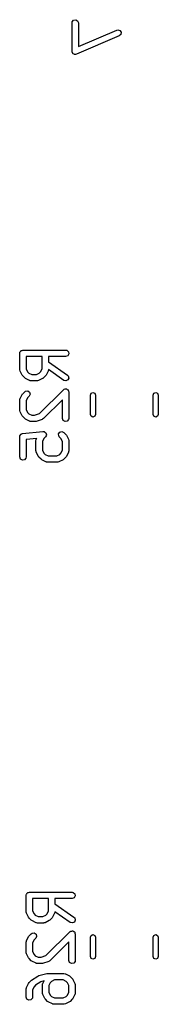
# Model space of a CAD drawing. Extents: x 65.6 to 125.7, y -80 to -28.3.
# Tile 8 of 12: x 121.5 to 124.7, y -77 to -54. Entities that reach past the tile are written whole.
import ezdxf

# ---------------------------------------------------------------- set-up
doc = ezdxf.new("R2010")
doc.units = 0
doc.layers.add('BLACK', color=7, linetype='CONTINUOUS')

msp = doc.modelspace()

# ---------------------------------------------------------------- linework, layer by layer
at = {"layer": 'BLACK', "linetype": 'CONTINUOUS'}
for p, q in [((122.732342, -54.017205), (122.765319, -53.977905)), ((122.765319, -53.977905), (122.815843, -53.968996)), ((122.815843, -53.968996), (122.860272, -53.994648)), ((122.727819, -54.042857), (122.732342, -54.017205)), ((122.727819, -54.709523), (122.727819, -54.042857)), ((122.860272, -53.994648), (122.877819, -54.042857)), ((122.877819, -54.042857), (122.877819, -54.595782)), ((123.773275, -54.212016), (123.798634, -54.206069)), ((123.798634, -54.206069), (123.847747, -54.220898)), ((123.832363, -54.349888), (122.832363, -54.778459)), ((122.877819, -54.595782), (123.773275, -54.212016)), ((123.869762, -54.314769), (123.832363, -54.349888)), ((123.847747, -54.220898), (123.875838, -54.263828)), ((123.875838, -54.263828), (123.869762, -54.314769)), ((122.730849, -54.717848), (122.727819, -54.709523)), ((122.7298, -54.726647), (122.730849, -54.717848)), ((122.739381, -54.741289), (122.7298, -54.726647)), ((122.745366, -54.757732), (122.739381, -54.741289)), ((122.753039, -54.762162), (122.745366, -54.757732)), ((122.757891, -54.769577), (122.753039, -54.762162)), ((122.774641, -54.774634), (122.757891, -54.769577)), ((122.789795, -54.783384), (122.774641, -54.774634)), ((122.798521, -54.781845), (122.789795, -54.783384)), ((122.807003, -54.784406), (122.798521, -54.781845)), ((122.832363, -54.778459), (122.807003, -54.784406)), ((121.504019, -61.785714), (121.505736, -61.775972)), ((121.504019, -62.166666), (121.504019, -61.785714)), ((121.505158, -61.77269), (121.506824, -61.769804)), ((121.505736, -61.775972), (121.505158, -61.77269)), ((121.506824, -61.769804), (121.508542, -61.760062)), ((121.508542, -61.760062), (121.521067, -61.745134)), ((121.521067, -61.745134), (121.53081, -61.728261)), ((121.53081, -61.728261), (121.537168, -61.725946)), ((121.537168, -61.725946), (121.541519, -61.720762)), ((121.541519, -61.720762), (121.56071, -61.717377)), ((121.56071, -61.717377), (121.579019, -61.710714)), ((121.579019, -61.710714), (122.579019, -61.710714)), ((122.579019, -61.710714), (122.604671, -61.715237)), ((122.604671, -61.715237), (122.643971, -61.748214)), ((122.65288, -61.798738), (122.627228, -61.843167)), ((122.643971, -61.748214), (122.65288, -61.798738)), ((122.027828, -61.860714), (121.654019, -61.860714)), ((121.654019, -61.860714), (121.654019, -62.148961)), ((122.027828, -62.148961), (122.027828, -61.860714)), ((122.579019, -61.860714), (122.177828, -61.860714)), ((122.177828, -61.860714), (122.177828, -61.984759)), ((122.177828, -61.984759), (122.622029, -62.2957)), ((122.627228, -61.843167), (122.579019, -61.860714)), ((121.505552, -62.170879), (121.504019, -62.166666)), ((121.504511, -62.17524), (121.505552, -62.170879)), ((121.511937, -62.200207), (121.504511, -62.17524)), ((121.559556, -62.295445), (121.511937, -62.200207)), ((121.654019, -62.148961), (121.688277, -62.217477)), ((121.688277, -62.217477), (121.718684, -62.247884)), ((121.718684, -62.247884), (121.7872, -62.282142)), ((121.7872, -62.282142), (121.894647, -62.282142)), ((121.894647, -62.282142), (121.963163, -62.247884)), ((121.963163, -62.247884), (121.99357, -62.217477)), ((121.99357, -62.217477), (122.027828, -62.148961)), ((122.16991, -62.200207), (122.122291, -62.295445)), ((122.170422, -62.195753), (122.16991, -62.200207)), ((122.173305, -62.192318), (122.170422, -62.195753)), ((122.17764, -62.167726), (122.173305, -62.192318)), ((122.53601, -62.418585), (122.17764, -62.167726)), ((121.560745, -62.29657), (121.559556, -62.295445)), ((121.573605, -62.314937), (121.560745, -62.29657)), ((121.621224, -62.362556), (121.573605, -62.314937)), ((121.622705, -62.363247), (121.621224, -62.362556)), ((121.640716, -62.376605), (121.622705, -62.363247)), ((121.735954, -62.424224), (121.640716, -62.376605)), ((121.740407, -62.424736), (121.735954, -62.424224)), ((121.743843, -62.427619), (121.740407, -62.424736)), ((121.769495, -62.432142), (121.743843, -62.427619)), ((121.912352, -62.432142), (121.769495, -62.432142)), ((121.916565, -62.430608), (121.912352, -62.432142)), ((121.920926, -62.43165), (121.916565, -62.430608)), ((121.945893, -62.424224), (121.920926, -62.43165)), ((122.041131, -62.376605), (121.945893, -62.424224)), ((122.042256, -62.375415), (122.041131, -62.376605)), ((122.060623, -62.362556), (122.042256, -62.375415)), ((122.108242, -62.314937), (122.060623, -62.362556)), ((122.108933, -62.313455), (122.108242, -62.314937)), ((122.122291, -62.295445), (122.108933, -62.313455)), ((122.585566, -62.431855), (122.53601, -62.418585)), ((122.63206, -62.410168), (122.585566, -62.431855)), ((122.622029, -62.2957), (122.64045, -62.314116)), ((122.653735, -62.363668), (122.63206, -62.410168)), ((122.64045, -62.314116), (122.653735, -62.363668)), ((121.559556, -62.752173), (121.572914, -62.734162)), ((121.572914, -62.734162), (121.573605, -62.732681)), ((121.573605, -62.732681), (121.621224, -62.685062)), ((121.621224, -62.685062), (121.642561, -62.670122)), ((121.642561, -62.670122), (121.693668, -62.665651)), ((121.693668, -62.665651), (121.735694, -62.695077)), ((121.748971, -62.744632), (121.72729, -62.791128)), ((121.735694, -62.695077), (121.748971, -62.744632)), ((121.967076, -63.196351), (122.525986, -62.637443)), ((122.525986, -62.637443), (122.539398, -62.62805)), ((122.539398, -62.62805), (122.541519, -62.625524)), ((122.541519, -62.625524), (122.543508, -62.625173)), ((122.543508, -62.625173), (122.547323, -62.622502)), ((122.547323, -62.622502), (122.569816, -62.620534)), ((122.569816, -62.620534), (122.592043, -62.616615)), ((122.592043, -62.616615), (122.595013, -62.618329)), ((122.595013, -62.618329), (122.598431, -62.618031)), ((122.598431, -62.618031), (122.616926, -62.630981)), ((122.616926, -62.630981), (122.636472, -62.642267)), ((122.636472, -62.642267), (122.637644, -62.645489)), ((122.637644, -62.645489), (122.640456, -62.647458)), ((122.640456, -62.647458), (122.646298, -62.669264)), ((122.646298, -62.669264), (122.654019, -62.690476)), ((122.654019, -62.690476), (122.654019, -63.309523)), ((123.157, -62.764936), (123.174574, -62.72251)), ((123.174574, -62.72251), (123.217, -62.704936)), ((123.217, -62.704936), (123.259426, -62.72251)), ((123.259426, -62.72251), (123.277, -62.764936)), ((124.627, -62.764936), (124.644574, -62.72251)), ((124.644574, -62.72251), (124.687, -62.704936)), ((124.687, -62.704936), (124.729426, -62.72251)), ((124.729426, -62.72251), (124.747, -62.764936)), ((121.504019, -62.880952), (121.508542, -62.8553)), ((121.504019, -63.119047), (121.504019, -62.880952)), ((121.508542, -62.8553), (121.511424, -62.851864)), ((121.511424, -62.851864), (121.511937, -62.847411)), ((121.511937, -62.847411), (121.559556, -62.752173)), ((121.688277, -62.830141), (121.654019, -62.898657)), ((121.654019, -62.898657), (121.654019, -63.101342)), ((121.72729, -62.791128), (121.688277, -62.830141)), ((122.504019, -62.871541), (122.060623, -63.314937)), ((122.504019, -63.309523), (122.504019, -62.871541)), ((123.157, -63.219064), (123.157, -62.764936)), ((123.277, -62.764936), (123.277, -63.219064)), ((124.627, -63.219064), (124.627, -62.764936)), ((124.747, -62.764936), (124.747, -63.219064)), ((121.505552, -63.12326), (121.504019, -63.119047)), ((121.504511, -63.127621), (121.505552, -63.12326)), ((121.511937, -63.152588), (121.504511, -63.127621)), ((121.559556, -63.247826), (121.511937, -63.152588)), ((121.654019, -63.101342), (121.688277, -63.169858)), ((121.688277, -63.169858), (121.718684, -63.200265)), ((121.718684, -63.200265), (121.7872, -63.234523)), ((121.852563, -63.234523), (121.967076, -63.196351)), ((121.560745, -63.248951), (121.559556, -63.247826)), ((121.573605, -63.267318), (121.560745, -63.248951)), ((121.621224, -63.314937), (121.573605, -63.267318)), ((121.622705, -63.315628), (121.621224, -63.314937)), ((121.640716, -63.328986), (121.622705, -63.315628)), ((121.735954, -63.376605), (121.640716, -63.328986)), ((121.740407, -63.377117), (121.735954, -63.376605)), ((121.743843, -63.38), (121.740407, -63.377117)), ((121.769495, -63.384523), (121.743843, -63.38)), ((121.864733, -63.384523), (121.769495, -63.384523)), ((121.7872, -63.234523), (121.852563, -63.234523)), ((121.866271, -63.383962), (121.864733, -63.384523)), ((121.88845, -63.380674), (121.866271, -63.383962)), ((122.031307, -63.333055), (121.88845, -63.380674)), ((122.034819, -63.330267), (122.031307, -63.333055)), ((122.039286, -63.329877), (122.034819, -63.330267)), ((122.060623, -63.314937), (122.039286, -63.329877)), ((122.521566, -63.357732), (122.504019, -63.309523)), ((122.565995, -63.383384), (122.521566, -63.357732)), ((122.616519, -63.374475), (122.565995, -63.383384)), ((122.649496, -63.335175), (122.616519, -63.374475)), ((122.654019, -63.309523), (122.649496, -63.335175)), ((123.174574, -63.26149), (123.157, -63.219064)), ((123.217, -63.279064), (123.174574, -63.26149)), ((123.259426, -63.26149), (123.217, -63.279064)), ((123.277, -63.219064), (123.259426, -63.26149)), ((124.644574, -63.26149), (124.627, -63.219064)), ((124.687, -63.279064), (124.644574, -63.26149)), ((124.729426, -63.26149), (124.687, -63.279064)), ((124.747, -63.219064), (124.729426, -63.26149)), ((121.557204, -63.670377), (121.571556, -63.663467)), ((121.571556, -63.663467), (122.047746, -63.615848)), ((122.047746, -63.615848), (122.073721, -63.617796)), ((122.073721, -63.617796), (122.074129, -63.618074)), ((122.074129, -63.618074), (122.07462, -63.618032)), ((122.07462, -63.618032), (122.095238, -63.632468)), ((122.095238, -63.632468), (122.116107, -63.646699)), ((122.116107, -63.646699), (122.11624, -63.647174)), ((122.11624, -63.647174), (122.116646, -63.647458)), ((122.116646, -63.647458), (122.123171, -63.671814)), ((122.411335, -63.671065), (122.440761, -63.629039)), ((122.440761, -63.629039), (122.490316, -63.615762)), ((122.490316, -63.615762), (122.536812, -63.637442)), ((122.536812, -63.637442), (122.584432, -63.685061)), ((121.504019, -63.738095), (121.504707, -63.734187)), ((121.504019, -64.214285), (121.504019, -63.738095)), ((121.504229, -63.732485), (121.505507, -63.729651)), ((121.504707, -63.734187), (121.504229, -63.732485)), ((121.505507, -63.729651), (121.508542, -63.712443)), ((121.508542, -63.712443), (121.51878, -63.700241)), ((121.51878, -63.700241), (121.525332, -63.685724)), ((121.525332, -63.685724), (121.534779, -63.681175)), ((121.534779, -63.681175), (121.541519, -63.673143)), ((121.541519, -63.673143), (121.557204, -63.670377)), ((121.902209, -63.78115), (121.654019, -63.805969)), ((121.654019, -63.805969), (121.654019, -64.214285)), ((121.884971, -63.833333), (121.889494, -63.807681)), ((121.884971, -64.071428), (121.884971, -63.833333)), ((121.889494, -63.807681), (121.892376, -63.804245)), ((121.892376, -63.804245), (121.892889, -63.799792)), ((121.892889, -63.799792), (121.902209, -63.78115)), ((122.069229, -63.782522), (122.034971, -63.851038)), ((122.034971, -63.851038), (122.034971, -64.053723)), ((122.108242, -63.743509), (122.069229, -63.782522)), ((122.10845, -63.743061), (122.108242, -63.743509)), ((122.108896, -63.742847), (122.10845, -63.743061)), ((122.119282, -63.719831), (122.108896, -63.742847)), ((122.129923, -63.697013), (122.119282, -63.719831)), ((122.123171, -63.671814), (122.129999, -63.696086)), ((122.129999, -63.696086), (122.129795, -63.696536)), ((122.129795, -63.696536), (122.129923, -63.697013)), ((122.415807, -63.722173), (122.411335, -63.671065)), ((122.430748, -63.74351), (122.415807, -63.722173)), ((122.469761, -63.782522), (122.430748, -63.74351)), ((122.504019, -63.851038), (122.469761, -63.782522)), ((122.504019, -64.053723), (122.504019, -63.851038)), ((122.584432, -63.685061), (122.597294, -63.703429)), ((122.597294, -63.703429), (122.598482, -63.704554)), ((122.598482, -63.704554), (122.646101, -63.799792)), ((122.646101, -63.799792), (122.653527, -63.824758)), ((122.653527, -63.824758), (122.652485, -63.829119)), ((122.652485, -63.829119), (122.654019, -63.833333)), ((122.654019, -63.833333), (122.654019, -64.071428)), ((121.886504, -64.075641), (121.884971, -64.071428)), ((121.885463, -64.080002), (121.886504, -64.075641)), ((121.892889, -64.104969), (121.885463, -64.080002)), ((121.940508, -64.200207), (121.892889, -64.104969)), ((122.034971, -64.053723), (122.069229, -64.122239)), ((122.069229, -64.122239), (122.099636, -64.152646)), ((122.439353, -64.152645), (122.469761, -64.122238)), ((122.469761, -64.122238), (122.504019, -64.053723)), ((122.646101, -64.104969), (122.598482, -64.200207)), ((122.646613, -64.100515), (122.646101, -64.104969)), ((122.649496, -64.09708), (122.646613, -64.100515)), ((122.654019, -64.071428), (122.649496, -64.09708)), ((121.521566, -64.262494), (121.504019, -64.214285)), ((121.565995, -64.288146), (121.521566, -64.262494)), ((121.616519, -64.279237), (121.565995, -64.288146)), ((121.649496, -64.239937), (121.616519, -64.279237)), ((121.654019, -64.214285), (121.649496, -64.239937)), ((121.941697, -64.201332), (121.940508, -64.200207)), ((121.954557, -64.219699), (121.941697, -64.201332)), ((122.002176, -64.267318), (121.954557, -64.219699)), ((122.003657, -64.268009), (122.002176, -64.267318)), ((122.021668, -64.281367), (122.003657, -64.268009)), ((122.116906, -64.328986), (122.021668, -64.281367)), ((122.099636, -64.152646), (122.168152, -64.186904)), ((122.121359, -64.329498), (122.116906, -64.328986)), ((122.124795, -64.332381), (122.121359, -64.329498)), ((122.150447, -64.336904), (122.124795, -64.332381)), ((122.388542, -64.336904), (122.150447, -64.336904)), ((122.168152, -64.186904), (122.370837, -64.186904)), ((122.370837, -64.186904), (122.439353, -64.152645)), ((122.392755, -64.33537), (122.388542, -64.336904)), ((122.397116, -64.336412), (122.392755, -64.33537)), ((122.422083, -64.328986), (122.397116, -64.336412)), ((122.517321, -64.281367), (122.422083, -64.328986)), ((122.518446, -64.280178), (122.517321, -64.281367)), ((122.536812, -64.267319), (122.518446, -64.280178)), ((122.584432, -64.2197), (122.536812, -64.267319)), ((122.585122, -64.218218), (122.584432, -64.2197)), ((122.598482, -64.200207), (122.585122, -64.218218)), ((121.654819, -74.485714), (121.656536, -74.475972)), ((121.654819, -74.866666), (121.654819, -74.485714)), ((121.655958, -74.47269), (121.657624, -74.469804)), ((121.656536, -74.475972), (121.655958, -74.47269)), ((121.657624, -74.469804), (121.659342, -74.460062)), ((121.659342, -74.460062), (121.671867, -74.445134)), ((121.671867, -74.445134), (121.68161, -74.428261)), ((121.68161, -74.428261), (121.687968, -74.425946)), ((121.687968, -74.425946), (121.692319, -74.420762)), ((121.692319, -74.420762), (121.71151, -74.417377)), ((121.71151, -74.417377), (121.729819, -74.410714)), ((121.729819, -74.410714), (122.729819, -74.410714)), ((122.729819, -74.410714), (122.755471, -74.415237)), ((122.755471, -74.415237), (122.794771, -74.448214)), ((122.80368, -74.498738), (122.778028, -74.543167)), ((122.794771, -74.448214), (122.80368, -74.498738)), ((122.178628, -74.560714), (121.804819, -74.560714)), ((121.804819, -74.560714), (121.804819, -74.848961)), ((122.178628, -74.848961), (122.178628, -74.560714)), ((122.729819, -74.560714), (122.328628, -74.560714)), ((122.328628, -74.560714), (122.328628, -74.684759)), ((122.328628, -74.684759), (122.772829, -74.9957)), ((122.778028, -74.543167), (122.729819, -74.560714)), ((121.656352, -74.870879), (121.654819, -74.866666)), ((121.655311, -74.87524), (121.656352, -74.870879)), ((121.662737, -74.900207), (121.655311, -74.87524)), ((121.710356, -74.995445), (121.662737, -74.900207)), ((121.804819, -74.848961), (121.839077, -74.917477)), ((121.839077, -74.917477), (121.869484, -74.947884)), ((121.869484, -74.947884), (121.938, -74.982142)), ((122.045447, -74.982142), (122.113963, -74.947884)), ((122.113963, -74.947884), (122.14437, -74.917477)), ((122.14437, -74.917477), (122.178628, -74.848961)), ((122.32071, -74.900207), (122.273091, -74.995445)), ((122.321222, -74.895753), (122.32071, -74.900207)), ((122.324105, -74.892318), (122.321222, -74.895753)), ((122.32844, -74.867726), (122.324105, -74.892318)), ((122.68681, -75.118585), (122.32844, -74.867726)), ((121.711545, -74.99657), (121.710356, -74.995445)), ((121.724405, -75.014937), (121.711545, -74.99657)), ((121.772024, -75.062556), (121.724405, -75.014937)), ((121.773505, -75.063247), (121.772024, -75.062556)), ((121.791516, -75.076605), (121.773505, -75.063247)), ((121.886754, -75.124224), (121.791516, -75.076605)), ((121.891207, -75.124736), (121.886754, -75.124224)), ((121.894643, -75.127619), (121.891207, -75.124736)), ((121.920295, -75.132142), (121.894643, -75.127619)), ((122.063152, -75.132142), (121.920295, -75.132142)), ((121.938, -74.982142), (122.045447, -74.982142)), ((122.067365, -75.130608), (122.063152, -75.132142)), ((122.071726, -75.13165), (122.067365, -75.130608)), ((122.096693, -75.124224), (122.071726, -75.13165)), ((122.191931, -75.076605), (122.096693, -75.124224)), ((122.193056, -75.075415), (122.191931, -75.076605)), ((122.211423, -75.062556), (122.193056, -75.075415)), ((122.259042, -75.014937), (122.211423, -75.062556)), ((122.259733, -75.013455), (122.259042, -75.014937)), ((122.273091, -74.995445), (122.259733, -75.013455)), ((122.736366, -75.131855), (122.68681, -75.118585)), ((122.78286, -75.110168), (122.736366, -75.131855)), ((122.772829, -74.9957), (122.79125, -75.014116)), ((122.804535, -75.063668), (122.78286, -75.110168)), ((122.79125, -75.014116), (122.804535, -75.063668)), ((121.724405, -75.432681), (121.772024, -75.385062)), ((121.772024, -75.385062), (121.793361, -75.370122)), ((121.793361, -75.370122), (121.844468, -75.365651)), ((121.844468, -75.365651), (121.886494, -75.395077)), ((121.886494, -75.395077), (121.899771, -75.444632)), ((122.117876, -75.896351), (122.676786, -75.337443)), ((122.676786, -75.337443), (122.690198, -75.32805)), ((122.690198, -75.32805), (122.692319, -75.325524)), ((122.692319, -75.325524), (122.694308, -75.325173)), ((122.694308, -75.325173), (122.698123, -75.322502)), ((122.698123, -75.322502), (122.720616, -75.320534)), ((122.720616, -75.320534), (122.742843, -75.316615)), ((122.742843, -75.316615), (122.745813, -75.318329)), ((122.745813, -75.318329), (122.749231, -75.318031)), ((122.749231, -75.318031), (122.767726, -75.330981)), ((122.767726, -75.330981), (122.787272, -75.342267)), ((122.787272, -75.342267), (122.788444, -75.345489)), ((122.788444, -75.345489), (122.791256, -75.347458)), ((122.791256, -75.347458), (122.797098, -75.369264)), ((122.797098, -75.369264), (122.804819, -75.390476)), ((122.804819, -75.390476), (122.804819, -76.009523)), ((123.157, -75.464936), (123.174574, -75.42251)), ((123.174574, -75.42251), (123.217, -75.404936)), ((123.217, -75.404936), (123.259426, -75.42251)), ((123.259426, -75.42251), (123.277, -75.464936)), ((124.627, -75.464936), (124.644574, -75.42251)), ((124.644574, -75.42251), (124.687, -75.404936)), ((124.687, -75.404936), (124.729426, -75.42251)), ((124.729426, -75.42251), (124.747, -75.464936)), ((121.654819, -75.580952), (121.659342, -75.5553)), ((121.654819, -75.819047), (121.654819, -75.580952)), ((121.659342, -75.5553), (121.662224, -75.551864)), ((121.662224, -75.551864), (121.662737, -75.547411)), ((121.662737, -75.547411), (121.710356, -75.452173)), ((121.710356, -75.452173), (121.723714, -75.434162)), ((121.723714, -75.434162), (121.724405, -75.432681)), ((121.839077, -75.530141), (121.804819, -75.598657)), ((121.804819, -75.598657), (121.804819, -75.801342)), ((121.87809, -75.491128), (121.839077, -75.530141)), ((121.899771, -75.444632), (121.87809, -75.491128)), ((122.654819, -75.571541), (122.211423, -76.014937)), ((122.654819, -76.009523), (122.654819, -75.571541)), ((123.157, -75.919064), (123.157, -75.464936)), ((123.277, -75.464936), (123.277, -75.919064)), ((124.627, -75.919064), (124.627, -75.464936)), ((124.747, -75.464936), (124.747, -75.919064)), ((121.656352, -75.82326), (121.654819, -75.819047)), ((121.655311, -75.827621), (121.656352, -75.82326)), ((121.662737, -75.852588), (121.655311, -75.827621)), ((121.710356, -75.947826), (121.662737, -75.852588)), ((121.804819, -75.801342), (121.839077, -75.869858)), ((121.839077, -75.869858), (121.869484, -75.900265)), ((121.711545, -75.948951), (121.710356, -75.947826)), ((121.724405, -75.967318), (121.711545, -75.948951)), ((121.772024, -76.014937), (121.724405, -75.967318)), ((121.773505, -76.015628), (121.772024, -76.014937)), ((121.791516, -76.028986), (121.773505, -76.015628)), ((121.886754, -76.076605), (121.791516, -76.028986)), ((121.869484, -75.900265), (121.938, -75.934523)), ((121.891207, -76.077117), (121.886754, -76.076605)), ((121.894643, -76.08), (121.891207, -76.077117)), ((121.920295, -76.084523), (121.894643, -76.08)), ((122.015533, -76.084523), (121.920295, -76.084523)), ((121.938, -75.934523), (122.003363, -75.934523)), ((122.003363, -75.934523), (122.117876, -75.896351)), ((122.017071, -76.083962), (122.015533, -76.084523)), ((122.03925, -76.080674), (122.017071, -76.083962)), ((122.182107, -76.033055), (122.03925, -76.080674)), ((122.185619, -76.030267), (122.182107, -76.033055)), ((122.190086, -76.029877), (122.185619, -76.030267)), ((122.211423, -76.014937), (122.190086, -76.029877)), ((122.672366, -76.057732), (122.654819, -76.009523)), ((122.716795, -76.083384), (122.672366, -76.057732)), ((122.767319, -76.074475), (122.716795, -76.083384)), ((122.800296, -76.035175), (122.767319, -76.074475)), ((122.804819, -76.009523), (122.800296, -76.035175)), ((123.174574, -75.96149), (123.157, -75.919064)), ((123.217, -75.979064), (123.174574, -75.96149)), ((123.259426, -75.96149), (123.217, -75.979064)), ((123.277, -75.919064), (123.259426, -75.96149)), ((124.644574, -75.96149), (124.627, -75.919064)), ((124.687, -75.979064), (124.644574, -75.96149)), ((124.729426, -75.96149), (124.687, -75.979064)), ((124.747, -75.919064), (124.729426, -75.96149)), ((121.949724, -76.365334), (122.1402, -76.317715)), ((122.1402, -76.317715), (122.155132, -76.316661)), ((122.155132, -76.316661), (122.15839, -76.315476)), ((122.15839, -76.315476), (122.539342, -76.315476)), ((122.539342, -76.315476), (122.564994, -76.319999)), ((122.564994, -76.319999), (122.568429, -76.322881)), ((122.568429, -76.322881), (122.572883, -76.323394)), ((122.572883, -76.323394), (122.668121, -76.371013)), ((121.662737, -76.642649), (121.710356, -76.547411)), ((121.710356, -76.547411), (121.723714, -76.5294)), ((121.723714, -76.5294), (121.724405, -76.527919)), ((121.724405, -76.527919), (121.772024, -76.4803)), ((121.772024, -76.4803), (121.781383, -76.473746)), ((121.781383, -76.473746), (121.783454, -76.470929)), ((121.783454, -76.470929), (121.926312, -76.375691)), ((121.998708, -76.507705), (121.872837, -76.591619)), ((121.926312, -76.375691), (121.949368, -76.365573)), ((121.949368, -76.365573), (121.949724, -76.365334)), ((122.072804, -76.489181), (121.998708, -76.507705)), ((122.035771, -76.580952), (122.040294, -76.5553)), ((122.035771, -76.771428), (122.035771, -76.580952)), ((122.040294, -76.5553), (122.043176, -76.551864)), ((122.043176, -76.551864), (122.043689, -76.547411)), ((122.043689, -76.547411), (122.072804, -76.489181)), ((122.220029, -76.530141), (122.185771, -76.598657)), ((122.250436, -76.499734), (122.220029, -76.530141)), ((122.318952, -76.465476), (122.250436, -76.499734)), ((122.521637, -76.465476), (122.318952, -76.465476)), ((122.590153, -76.499734), (122.521637, -76.465476)), ((122.620561, -76.530141), (122.590153, -76.499734)), ((122.654819, -76.598657), (122.620561, -76.530141)), ((122.668121, -76.371013), (122.686129, -76.384369)), ((122.686129, -76.384369), (122.687612, -76.385061)), ((122.687612, -76.385061), (122.735232, -76.43268)), ((122.735232, -76.43268), (122.748094, -76.451048)), ((122.748094, -76.451048), (122.749282, -76.452173)), ((122.749282, -76.452173), (122.796901, -76.547411)), ((122.796901, -76.547411), (122.804327, -76.572377)), ((122.804327, -76.572377), (122.803285, -76.576738)), ((122.803285, -76.576738), (122.804819, -76.580952)), ((122.804819, -76.580952), (122.804819, -76.771428)), ((121.654819, -76.67619), (121.659342, -76.650538)), ((121.654819, -76.866666), (121.654819, -76.67619)), ((121.659342, -76.650538), (121.662224, -76.647102)), ((121.662224, -76.647102), (121.662737, -76.642649)), ((121.839077, -76.625379), (121.804819, -76.693895)), ((121.804819, -76.693895), (121.804819, -76.866666)), ((121.872837, -76.591619), (121.839077, -76.625379)), ((122.037304, -76.775641), (122.035771, -76.771428)), ((122.036263, -76.780002), (122.037304, -76.775641)), ((122.043689, -76.804969), (122.036263, -76.780002)), ((122.091308, -76.900207), (122.043689, -76.804969)), ((122.185771, -76.598657), (122.185771, -76.753723)), ((122.185771, -76.753723), (122.220029, -76.822239)), ((122.620561, -76.822238), (122.654819, -76.753723)), ((122.654819, -76.753723), (122.654819, -76.598657)), ((122.796901, -76.804969), (122.749282, -76.900207)), ((122.797413, -76.800515), (122.796901, -76.804969)), ((122.800296, -76.79708), (122.797413, -76.800515)), ((122.804819, -76.771428), (122.800296, -76.79708)), ((121.672366, -76.914875), (121.654819, -76.866666)), ((121.716795, -76.940527), (121.672366, -76.914875)), ((121.767319, -76.931618), (121.716795, -76.940527)), ((121.800296, -76.892318), (121.767319, -76.931618)), ((121.804819, -76.866666), (121.800296, -76.892318)), ((122.092497, -76.901332), (122.091308, -76.900207)), ((122.105357, -76.919699), (122.092497, -76.901332)), ((122.152976, -76.967318), (122.105357, -76.919699)), ((122.154457, -76.968009), (122.152976, -76.967318)), ((122.172468, -76.981367), (122.154457, -76.968009)), ((122.267706, -77.028986), (122.172468, -76.981367)), ((122.220029, -76.822239), (122.250436, -76.852646)), ((122.250436, -76.852646), (122.318952, -76.886904)), ((122.272159, -77.029498), (122.267706, -77.028986)), ((122.275595, -77.032381), (122.272159, -77.029498)), ((122.301247, -77.036904), (122.275595, -77.032381)), ((122.539342, -77.036904), (122.301247, -77.036904)), ((122.318952, -76.886904), (122.521637, -76.886904)), ((122.521637, -76.886904), (122.590153, -76.852645)), ((122.543555, -77.03537), (122.539342, -77.036904)), ((122.547916, -77.036412), (122.543555, -77.03537)), ((122.572883, -77.028986), (122.547916, -77.036412)), ((122.668121, -76.981367), (122.572883, -77.028986)), ((122.590153, -76.852645), (122.620561, -76.822238)), ((122.669246, -76.980178), (122.668121, -76.981367)), ((122.687612, -76.967319), (122.669246, -76.980178)), ((122.735232, -76.9197), (122.687612, -76.967319)), ((122.735922, -76.918218), (122.735232, -76.9197)), ((122.749282, -76.900207), (122.735922, -76.918218))]:
    msp.add_line(p, q, dxfattribs=at)

doc.saveas('drawing.dxf')
